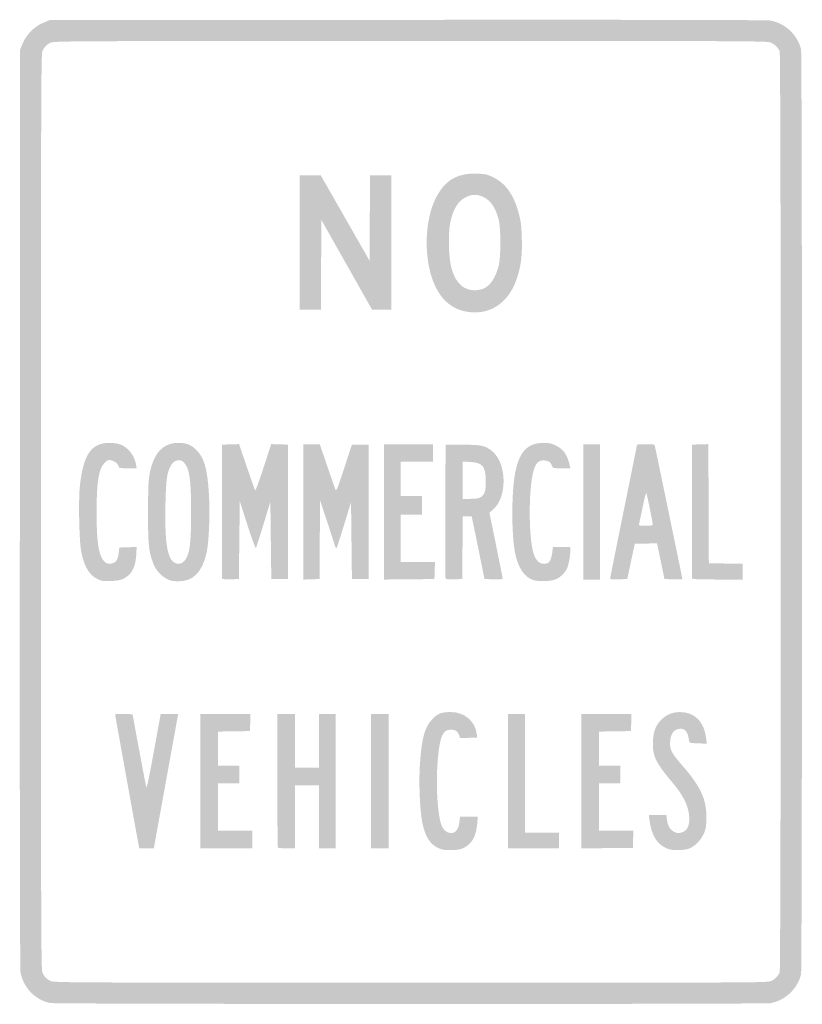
# Model space of a CAD drawing. Header units: inches. Extents: x -11.9 to 11.9, y -15 to 15.
import ezdxf

# ---------------------------------------------------------------- set-up
doc = ezdxf.new("R2010")
doc.units = ezdxf.units.IN
doc.header["$MEASUREMENT"] = 0

msp = doc.modelspace()

# ---------------------------------------------------------------- hatches: boundary and pattern name
h = msp.add_hatch(color=7)
edge = h.paths.add_edge_path()
edge.add_spline(control_points=[(-10.989, -14.969), (-11.438, -14.881), (-11.807, -14.5), (-11.893, -14.036), (-11.912, -13.936), (-11.919, -9.121), (-11.914, 0.099)], knot_values=[0, 0, 0, 0, 1, 1, 1, 2, 2, 2, 2], degree=3, periodic=0)
edge.add_line((-11.914, 0.099), (-11.907, 14.082))
edge.add_line((-11.907, 14.082), (-11.841, 14.244))
edge.add_spline(control_points=[(-11.841, 14.244), (-11.716, 14.555), (-11.476, 14.795), (-11.162, 14.921)], knot_values=[0, 0, 0, 0, 1, 1, 1, 1], degree=3, periodic=0)
edge.add_line((-11.162, 14.921), (-11.003, 14.986))
edge.add_line((-11.003, 14.986), (-0.099, 14.993))
edge.add_spline(control_points=[(-0.099, 14.993), (7.136, 14.998), (10.857, 14.991), (10.96, 14.972), (11.413, 14.889), (11.79, 14.532), (11.892, 14.09), (11.93, 13.923), (11.93, -13.923), (11.892, -14.09), (11.79, -14.531), (11.414, -14.887), (10.964, -14.972), (10.771, -15.008), (-10.804, -15.005), (-10.989, -14.969)], knot_values=[0, 0, 0, 0, 1, 1, 1, 2, 2, 2, 3, 3, 3, 4, 4, 4, 5, 5, 5, 5], degree=3, periodic=0)
edge = h.paths.add_edge_path(flags=0)
edge.add_spline(control_points=[(10.983, -14.297), (11.109, -14.232), (11.2, -14.138), (11.241, -14.031), (11.284, -13.918), (11.284, 13.918), (11.241, 14.031), (11.2, 14.138), (11.109, 14.232), (10.983, 14.297), (10.88, 14.349), (10.638, 14.35), (0.008, 14.35), (-10.479, 14.349), (-10.866, 14.347), (-10.975, 14.297), (-11.109, 14.235), (-11.169, 14.172), (-11.228, 14.032), (-11.267, 13.939), (-11.271, 12.47), (-11.271, 0), (-11.271, -12.47), (-11.267, -13.939), (-11.228, -14.032), (-11.169, -14.172), (-11.109, -14.235), (-10.975, -14.297), (-10.866, -14.347), (-10.479, -14.349), (0.008, -14.35), (10.638, -14.35), (10.88, -14.349), (10.983, -14.297)], knot_values=[0, 0, 0, 0, 1, 1, 1, 2, 2, 2, 3, 3, 3, 4, 4, 4, 5, 5, 5, 6, 6, 6, 7, 7, 7, 8, 8, 8, 9, 9, 9, 10, 10, 10, 11, 11, 11, 11], degree=3, periodic=0)
for points in [[(-3.39, 8.206), (-3.39, 10.254), (-3.067, 10.254), (-2.744, 10.254), (-2.001, 8.953), (-1.257, 7.652), (-1.25, 8.953), (-1.242, 10.254), (-0.918, 10.254), (-0.593, 10.254), (-0.593, 8.206), (-0.593, 6.158), (-0.886, 6.158), (-1.179, 6.158), (-1.953, 7.528), (-2.726, 8.897), (-2.733, 7.528), (-2.741, 6.158), (-3.065, 6.158), (-3.39, 6.158), (-3.39, 8.206)], [(-0.819, 0), (-0.819, 2.062), (-0.071, 2.062), (0.678, 2.062), (0.678, 1.794), (0.678, 1.525), (0.184, 1.525), (-0.311, 1.525), (-0.311, 1.003), (-0.311, 0.48), (0.014, 0.48), (0.339, 0.48), (0.339, 0.198), (0.339, -0.085), (0.014, -0.085), (-0.311, -0.085), (-0.311, -0.805), (-0.311, -1.525), (0.213, -1.525), (0.737, -1.525), (0.728, -1.787), (0.72, -2.048), (-0.049, -2.056), (-0.819, -2.063), (-0.819, 0)], [(5.254, 0), (5.254, 2.062), (5.508, 2.062), (5.763, 2.062), (5.763, 0), (5.763, -2.062), (5.508, -2.062), (5.254, -2.062), (5.254, 0)], [(-6.412, -8.206), (-6.412, -6.158), (-5.649, -6.158), (-4.885, -6.158), (-4.893, -6.419), (-4.901, -6.681), (-5.388, -6.689), (-5.876, -6.696), (-5.876, -7.218), (-5.876, -7.74), (-5.551, -7.74), (-5.226, -7.74), (-5.226, -8.008), (-5.226, -8.277), (-5.551, -8.277), (-5.876, -8.277), (-5.876, -8.997), (-5.876, -9.718), (-5.353, -9.718), (-4.831, -9.718), (-4.831, -9.986), (-4.831, -10.254), (-5.621, -10.254), (-6.412, -10.254), (-6.412, -8.206)], [(-1.215, -8.206), (-1.215, -6.158), (-0.946, -6.158), (-0.678, -6.158), (-0.678, -8.206), (-0.678, -10.254), (-0.946, -10.254), (-1.215, -10.254), (-1.215, -8.206)], [(2.966, -8.206), (2.966, -6.158), (3.22, -6.158), (3.475, -6.158), (3.475, -7.966), (3.475, -9.774), (3.997, -9.774), (4.52, -9.774), (4.52, -10.014), (4.52, -10.254), (3.743, -10.254), (2.966, -10.254), (2.966, -8.206)], [(5.198, -8.207), (5.198, -6.158), (5.962, -6.158), (6.725, -6.158), (6.717, -6.419), (6.709, -6.681), (6.222, -6.689), (5.734, -6.696), (5.734, -7.218), (5.734, -7.74), (6.059, -7.74), (6.384, -7.74), (6.384, -8.008), (6.384, -8.277), (6.059, -8.277), (5.734, -8.277), (5.734, -8.997), (5.734, -9.718), (6.258, -9.718), (6.782, -9.718), (6.774, -9.979), (6.766, -10.24), (5.982, -10.248), (5.198, -10.255), (5.198, -8.207)]]:
    msp.add_hatch(color=7).paths.add_polyline_path(points)
h = msp.add_hatch(color=7)
edge = h.paths.add_edge_path()
edge.add_spline(control_points=[(1.638, 6.112), (1.146, 6.219), (0.794, 6.603), (0.612, 7.233), (0.399, 7.967), (0.455, 8.927), (0.746, 9.53), (1.018, 10.095), (1.409, 10.331), (2.027, 10.306), (2.284, 10.296), (2.327, 10.286), (2.523, 10.189), (2.899, 10.003), (3.146, 9.648), (3.295, 9.078), (3.354, 8.851), (3.371, 8.713), (3.382, 8.333), (3.398, 7.814), (3.359, 7.497), (3.233, 7.115), (2.976, 6.338), (2.366, 5.954), (1.638, 6.112)], knot_values=[0, 0, 0, 0, 1, 1, 1, 2, 2, 2, 3, 3, 3, 4, 4, 4, 5, 5, 5, 6, 6, 6, 7, 7, 7, 8, 8, 8, 8], degree=3, periodic=0)
edge = h.paths.add_edge_path(flags=0)
edge.add_spline(control_points=[(2.218, 6.804), (2.424, 6.898), (2.577, 7.125), (2.675, 7.486), (2.748, 7.752), (2.747, 8.663), (2.674, 8.925), (2.574, 9.279), (2.436, 9.483), (2.224, 9.589), (2.033, 9.684), (1.865, 9.684), (1.671, 9.587), (1.432, 9.468), (1.276, 9.203), (1.196, 8.78), (1.13, 8.433), (1.156, 7.688), (1.243, 7.415), (1.321, 7.168), (1.362, 7.09), (1.476, 6.959), (1.596, 6.822), (1.756, 6.753), (1.949, 6.753), (2.039, 6.753), (2.152, 6.774), (2.218, 6.804)], knot_values=[0, 0, 0, 0, 1, 1, 1, 2, 2, 2, 3, 3, 3, 4, 4, 4, 5, 5, 5, 6, 6, 6, 7, 7, 7, 8, 8, 8, 9, 9, 9, 9], degree=3, periodic=0)
h = msp.add_hatch(color=7)
edge = h.paths.add_edge_path()
edge.add_spline(control_points=[(-9.435, -2.094), (-9.769, -1.985), (-9.945, -1.726), (-10.046, -1.199), (-10.105, -0.888), (-10.131, 0.347), (-10.087, 0.768), (-9.987, 1.729), (-9.744, 2.094), (-9.2, 2.102), (-9.104, 2.103), (-8.966, 2.087), (-8.892, 2.066), (-8.641, 1.993), (-8.418, 1.726), (-8.373, 1.443)], knot_values=[0, 0, 0, 0, 1, 1, 1, 2, 2, 2, 3, 3, 3, 4, 4, 4, 5, 5, 5, 5], degree=3, periodic=0)
edge.add_line((-8.373, 1.443), (-8.354, 1.328))
edge.add_line((-8.354, 1.328), (-8.626, 1.328))
edge.add_spline(control_points=[(-8.626, 1.328), (-8.845, 1.328), (-8.898, 1.336), (-8.898, 1.368), (-8.898, 1.446), (-9.023, 1.555), (-9.131, 1.572), (-9.224, 1.587), (-9.247, 1.578), (-9.333, 1.492), (-9.513, 1.312), (-9.576, 0.924), (-9.576, -0.014), (-9.576, -0.922), (-9.512, -1.34), (-9.349, -1.503), (-9.28, -1.572), (-9.248, -1.584), (-9.149, -1.577), (-8.995, -1.565), (-8.926, -1.475), (-8.902, -1.253)], knot_values=[0, 0, 0, 0, 1, 1, 1, 2, 2, 2, 3, 3, 3, 4, 4, 4, 5, 5, 5, 6, 6, 6, 7, 7, 7, 7], degree=3, periodic=0)
edge.add_line((-8.902, -1.253), (-8.884, -1.088))
edge.add_line((-8.884, -1.088), (-8.619, -1.079))
edge.add_line((-8.619, -1.079), (-8.354, -1.071))
edge.add_line((-8.354, -1.071), (-8.368, -1.321))
edge.add_spline(control_points=[(-8.368, -1.321), (-8.39, -1.701), (-8.514, -1.923), (-8.776, -2.049), (-8.895, -2.106), (-9.311, -2.134), (-9.435, -2.094)], knot_values=[0, 0, 0, 0, 1, 1, 1, 2, 2, 2, 2], degree=3, periodic=0)
h = msp.add_hatch(color=7)
edge = h.paths.add_edge_path()
edge.add_spline(control_points=[(-7.317, -2.092), (-7.545, -2.023), (-7.759, -1.813), (-7.851, -1.568), (-7.99, -1.196), (-8.009, -1.007), (-8.007, 0), (-8.006, 1.008), (-7.989, 1.171), (-7.853, 1.533), (-7.714, 1.904), (-7.448, 2.103), (-7.093, 2.101), (-6.849, 2.101), (-6.713, 2.052), (-6.561, 1.911), (-6.298, 1.669), (-6.199, 1.335), (-6.152, 0.533), (-6.116, -0.093), (-6.152, -0.949), (-6.229, -1.271), (-6.366, -1.851), (-6.643, -2.123), (-7.088, -2.116), (-7.175, -2.115), (-7.278, -2.104), (-7.317, -2.092)], knot_values=[0, 0, 0, 0, 1, 1, 1, 2, 2, 2, 3, 3, 3, 4, 4, 4, 5, 5, 5, 6, 6, 6, 7, 7, 7, 8, 8, 8, 9, 9, 9, 9], degree=3, periodic=0)
edge = h.paths.add_edge_path(flags=0)
edge.add_spline(control_points=[(-6.912, -1.509), (-6.743, -1.34), (-6.695, -1.011), (-6.695, -0.023), (-6.695, 0.981), (-6.742, 1.315), (-6.91, 1.501), (-7.023, 1.626), (-7.216, 1.585), (-7.311, 1.415), (-7.43, 1.204), (-7.461, 0.987), (-7.477, 0.24), (-7.501, -0.811), (-7.437, -1.325), (-7.26, -1.502), (-7.153, -1.608), (-7.014, -1.611), (-6.912, -1.509)], knot_values=[0, 0, 0, 0, 1, 1, 1, 2, 2, 2, 3, 3, 3, 4, 4, 4, 5, 5, 5, 6, 6, 6, 6], degree=3, periodic=0)
h = msp.add_hatch(color=7)
edge = h.paths.add_edge_path()
edge.add_spline(control_points=[(3.727, -2.077), (3.465, -1.993), (3.267, -1.699), (3.179, -1.264), (3.065, -0.701), (3.065, 0.584), (3.179, 1.185), (3.303, 1.836), (3.551, 2.101), (4.04, 2.101), (4.22, 2.101), (4.285, 2.087), (4.416, 2.023), (4.656, 1.906), (4.768, 1.744), (4.843, 1.405)], knot_values=[0, 0, 0, 0, 1, 1, 1, 2, 2, 2, 3, 3, 3, 4, 4, 4, 5, 5, 5, 5], degree=3, periodic=0)
edge.add_line((4.843, 1.405), (4.86, 1.328))
edge.add_line((4.86, 1.328), (4.591, 1.328))
edge.add_spline(control_points=[(4.591, 1.328), (4.331, 1.328), (4.323, 1.33), (4.306, 1.396), (4.278, 1.507), (4.189, 1.568), (4.054, 1.568), (3.901, 1.568), (3.832, 1.508), (3.76, 1.314), (3.6, 0.888), (3.575, -0.565), (3.717, -1.187), (3.788, -1.501), (3.958, -1.644), (4.165, -1.564), (4.234, -1.538), (4.29, -1.409), (4.311, -1.231)], knot_values=[0, 0, 0, 0, 1, 1, 1, 2, 2, 2, 3, 3, 3, 4, 4, 4, 5, 5, 5, 6, 6, 6, 6], degree=3, periodic=0)
edge.add_line((4.311, -1.231), (4.33, -1.073))
edge.add_line((4.33, -1.073), (4.594, -1.073))
edge.add_line((4.594, -1.073), (4.859, -1.073))
edge.add_line((4.859, -1.073), (4.859, -1.195))
edge.add_spline(control_points=[(4.859, -1.195), (4.859, -1.361), (4.806, -1.633), (4.754, -1.737), (4.692, -1.861), (4.578, -1.974), (4.449, -2.042), (4.302, -2.118), (3.915, -2.137), (3.727, -2.077)], knot_values=[0, 0, 0, 0, 1, 1, 1, 2, 2, 2, 3, 3, 3, 3], degree=3, periodic=0)
h = msp.add_hatch(color=7)
edge = h.paths.add_edge_path()
edge.add_spline(control_points=[(-5.749, -2.028), (-5.757, -2.008), (-5.76, -1.083), (-5.756, 0.028)], knot_values=[0, 0, 0, 0, 1, 1, 1, 1], degree=3, periodic=0)
edge.add_line((-5.756, 0.028), (-5.749, 2.048))
edge.add_line((-5.749, 2.048), (-5.492, 2.056))
edge.add_line((-5.492, 2.056), (-5.234, 2.064))
edge.add_line((-5.234, 2.064), (-5, 1.378))
edge.add_spline(control_points=[(-5, 1.378), (-4.871, 1.001), (-4.757, 0.675), (-4.746, 0.653), (-4.734, 0.631), (-4.629, 0.913), (-4.49, 1.339)], knot_values=[0, 0, 0, 0, 1, 1, 1, 2, 2, 2, 2], degree=3, periodic=0)
edge.add_line((-4.49, 1.339), (-4.255, 2.064))
edge.add_line((-4.255, 2.064), (-3.999, 2.056))
edge.add_line((-3.999, 2.056), (-3.743, 2.048))
edge.add_line((-3.743, 2.048), (-3.743, 0))
edge.add_line((-3.743, 0), (-3.743, -2.048))
edge.add_line((-3.743, -2.048), (-3.997, -2.048))
edge.add_line((-3.997, -2.048), (-4.251, -2.048))
edge.add_line((-4.251, -2.048), (-4.266, -0.868))
edge.add_line((-4.266, -0.868), (-4.28, 0.312))
edge.add_line((-4.28, 0.312), (-4.488, -0.374))
edge.add_spline(control_points=[(-4.488, -0.374), (-4.603, -0.751), (-4.707, -1.078), (-4.718, -1.1), (-4.732, -1.125), (-4.828, -0.865), (-4.976, -0.409)], knot_values=[0, 0, 0, 0, 1, 1, 1, 2, 2, 2, 2], degree=3, periodic=0)
edge.add_line((-4.976, -0.409), (-5.212, 0.322))
edge.add_line((-5.212, 0.322), (-5.226, -0.863))
edge.add_line((-5.226, -0.863), (-5.24, -2.048))
edge.add_line((-5.24, -2.048), (-5.488, -2.056))
edge.add_spline(control_points=[(-5.488, -2.056), (-5.67, -2.062), (-5.739, -2.055), (-5.749, -2.028)], knot_values=[0, 0, 0, 0, 1, 1, 1, 1], degree=3, periodic=0)
h = msp.add_hatch(color=7)
edge = h.paths.add_edge_path()
edge.add_line((-3.277, -0.001), (-3.277, 2.062))
edge.add_line((-3.277, 2.062), (-3.026, 2.062))
edge.add_line((-3.026, 2.062), (-2.775, 2.062))
edge.add_line((-2.775, 2.062), (-2.555, 1.419))
edge.add_spline(control_points=[(-2.555, 1.419), (-2.435, 1.066), (-2.321, 0.739), (-2.302, 0.692), (-2.27, 0.612), (-2.256, 0.644), (-2.031, 1.328)], knot_values=[0, 0, 0, 0, 1, 1, 1, 2, 2, 2, 2], degree=3, periodic=0)
edge.add_line((-2.031, 1.328), (-1.794, 2.048))
edge.add_line((-1.794, 2.048), (-1.54, 2.048))
edge.add_line((-1.54, 2.048), (-1.285, 2.048))
edge.add_line((-1.285, 2.048), (-1.285, 0))
edge.add_line((-1.285, 0), (-1.285, -2.048))
edge.add_line((-1.285, -2.048), (-1.54, -2.048))
edge.add_line((-1.54, -2.048), (-1.794, -2.048))
edge.add_line((-1.794, -2.048), (-1.808, -0.877))
edge.add_line((-1.808, -0.877), (-1.822, 0.294))
edge.add_line((-1.822, 0.294), (-2.03, -0.383))
edge.add_spline(control_points=[(-2.03, -0.383), (-2.145, -0.755), (-2.248, -1.078), (-2.26, -1.1), (-2.275, -1.128), (-2.302, -1.077), (-2.342, -0.945), (-2.374, -0.837), (-2.483, -0.501), (-2.583, -0.198)], knot_values=[0, 0, 0, 0, 1, 1, 1, 2, 2, 2, 3, 3, 3, 3], degree=3, periodic=0)
edge.add_line((-2.583, -0.198), (-2.766, 0.353))
edge.add_line((-2.766, 0.353), (-2.774, -0.847))
edge.add_line((-2.774, -0.847), (-2.782, -2.048))
edge.add_line((-2.782, -2.048), (-3.03, -2.056))
edge.add_line((-3.03, -2.056), (-3.277, -2.064))
edge.add_line((-3.277, -2.064), (-3.277, -0.001))
h = msp.add_hatch(color=7)
edge = h.paths.add_edge_path()
edge.add_spline(control_points=[(1.059, -2.028), (1.051, -2.008), (1.048, -1.083), (1.052, 0.028)], knot_values=[0, 0, 0, 0, 1, 1, 1, 1], degree=3, periodic=0)
edge.add_line((1.052, 0.028), (1.059, 2.048))
edge.add_line((1.059, 2.048), (1.568, 2.047))
edge.add_spline(control_points=[(1.568, 2.047), (2.157, 2.046), (2.289, 2.016), (2.496, 1.834), (2.937, 1.446), (2.938, 0.425), (2.497, 0.061)], knot_values=[0, 0, 0, 0, 1, 1, 1, 2, 2, 2, 2], degree=3, periodic=0)
edge.add_line((2.497, 0.061), (2.395, -0.023))
edge.add_line((2.395, -0.023), (2.596, -1.007))
edge.add_spline(control_points=[(2.596, -1.007), (2.707, -1.549), (2.797, -2.008), (2.797, -2.028), (2.797, -2.056), (2.731, -2.062), (2.522, -2.056)], knot_values=[0, 0, 0, 0, 1, 1, 1, 2, 2, 2, 2], degree=3, periodic=0)
edge.add_line((2.522, -2.056), (2.247, -2.048))
edge.add_line((2.247, -2.048), (2.14, -1.525))
edge.add_spline(control_points=[(2.14, -1.525), (2.082, -1.238), (1.994, -0.809), (1.945, -0.572)], knot_values=[0, 0, 0, 0, 1, 1, 1, 1], degree=3, periodic=0)
edge.add_line((1.945, -0.572), (1.856, -0.141))
edge.add_line((1.856, -0.141), (1.719, -0.141))
edge.add_line((1.719, -0.141), (1.583, -0.141))
edge.add_line((1.583, -0.141), (1.575, -1.095))
edge.add_line((1.575, -1.095), (1.568, -2.048))
edge.add_line((1.568, -2.048), (1.32, -2.056))
edge.add_spline(control_points=[(1.32, -2.056), (1.138, -2.062), (1.069, -2.055), (1.059, -2.028)], knot_values=[0, 0, 0, 0, 1, 1, 1, 1], degree=3, periodic=0)
edge = h.paths.add_edge_path(flags=0)
edge.add_spline(control_points=[(2.138, 0.451), (2.258, 0.524), (2.297, 0.674), (2.283, 1.006), (2.266, 1.402), (2.176, 1.498), (1.806, 1.52)], knot_values=[0, 0, 0, 0, 1, 1, 1, 2, 2, 2, 2], degree=3, periodic=0)
edge.add_line((1.806, 1.52), (1.582, 1.533))
edge.add_line((1.582, 1.533), (1.582, 0.964))
edge.add_line((1.582, 0.964), (1.582, 0.395))
edge.add_line((1.582, 0.395), (1.815, 0.396))
edge.add_spline(control_points=[(1.815, 0.396), (1.996, 0.396), (2.068, 0.408), (2.138, 0.451)], knot_values=[0, 0, 0, 0, 1, 1, 1, 1], degree=3, periodic=0)
h = msp.add_hatch(color=7)
edge = h.paths.add_edge_path()
edge.add_spline(control_points=[(6.073, -2.034), (6.073, -2.017), (6.258, -1.098), (6.483, 0.01), (6.708, 1.117), (6.893, 2.032), (6.893, 2.043), (6.893, 2.053), (7.012, 2.062), (7.158, 2.062), (7.41, 2.062), (7.424, 2.059), (7.439, 1.999), (7.459, 1.918), (8.277, -2.035), (8.277, -2.052), (8.277, -2.059), (8.154, -2.061), (8.003, -2.056)], knot_values=[0, 0, 0, 0, 1, 1, 1, 2, 2, 2, 3, 3, 3, 4, 4, 4, 5, 5, 5, 6, 6, 6, 6], degree=3, periodic=0)
edge.add_line((8.003, -2.056), (7.73, -2.048))
edge.add_line((7.73, -2.048), (7.617, -1.503))
edge.add_line((7.617, -1.503), (7.505, -0.959))
edge.add_line((7.505, -0.959), (7.165, -0.967))
edge.add_line((7.165, -0.967), (6.825, -0.975))
edge.add_line((6.825, -0.975), (6.71, -1.511))
edge.add_line((6.71, -1.511), (6.596, -2.048))
edge.add_line((6.596, -2.048), (6.334, -2.056))
edge.add_spline(control_points=[(6.334, -2.056), (6.162, -2.062), (6.073, -2.054), (6.073, -2.034)], knot_values=[0, 0, 0, 0, 1, 1, 1, 1], degree=3, periodic=0)
edge = h.paths.add_edge_path(flags=0)
edge.add_spline(control_points=[(7.373, -0.388), (7.373, -0.319), (7.195, 0.551), (7.176, 0.573), (7.166, 0.585), (7.116, 0.394), (7.065, 0.149), (7.015, -0.096), (6.966, -0.325), (6.958, -0.36), (6.943, -0.422), (6.949, -0.424), (7.158, -0.424), (7.311, -0.424), (7.373, -0.414), (7.373, -0.388)], knot_values=[0, 0, 0, 0, 1, 1, 1, 2, 2, 2, 3, 3, 3, 4, 4, 4, 5, 5, 5, 5], degree=3, periodic=0)
h = msp.add_hatch(color=7)
edge = h.paths.add_edge_path()
edge.add_spline(control_points=[(8.572, -2.027), (8.565, -2.007), (8.562, -1.083), (8.566, 0.028)], knot_values=[0, 0, 0, 0, 1, 1, 1, 1], degree=3, periodic=0)
edge.add_line((8.566, 0.028), (8.573, 2.048))
edge.add_line((8.573, 2.048), (8.82, 2.056))
edge.add_line((8.82, 2.056), (9.067, 2.064))
edge.add_line((9.067, 2.064), (9.075, 0.248))
edge.add_line((9.075, 0.248), (9.082, -1.568))
edge.add_line((9.082, -1.568), (9.597, -1.575))
edge.add_line((9.597, -1.575), (10.113, -1.583))
edge.add_line((10.113, -1.583), (10.113, -1.823))
edge.add_line((10.113, -1.823), (10.113, -2.062))
edge.add_line((10.113, -2.062), (9.349, -2.062))
edge.add_spline(control_points=[(9.349, -2.062), (8.765, -2.062), (8.583, -2.054), (8.572, -2.027)], knot_values=[0, 0, 0, 0, 1, 1, 1, 1], degree=3, periodic=0)
h = msp.add_hatch(color=7)
edge = h.paths.add_edge_path()
edge.add_spline(control_points=[(-8.303, -10.106), (-8.338, -9.933), (-9.011, -6.193), (-9.011, -6.172), (-9.011, -6.164), (-8.891, -6.158), (-8.743, -6.158), (-8.595, -6.158), (-8.475, -6.169), (-8.475, -6.182), (-8.475, -6.215), (-8.084, -8.303), (-8.062, -8.39), (-8.05, -8.436), (-7.992, -8.18), (-7.893, -7.641), (-7.81, -7.191), (-7.716, -6.673), (-7.682, -6.49)], knot_values=[0, 0, 0, 0, 1, 1, 1, 2, 2, 2, 3, 3, 3, 4, 4, 4, 5, 5, 5, 6, 6, 6, 6], degree=3, periodic=0)
edge.add_line((-7.682, -6.49), (-7.621, -6.158))
edge.add_line((-7.621, -6.158), (-7.354, -6.158))
edge.add_line((-7.354, -6.158), (-7.086, -6.158))
edge.add_line((-7.086, -6.158), (-7.102, -6.236))
edge.add_spline(control_points=[(-7.102, -6.236), (-7.114, -6.293), (-7.672, -9.372), (-7.815, -10.162)], knot_values=[0, 0, 0, 0, 1, 1, 1, 1], degree=3, periodic=0)
edge.add_line((-7.815, -10.162), (-7.831, -10.254))
edge.add_line((-7.831, -10.254), (-8.052, -10.254))
edge.add_line((-8.052, -10.254), (-8.273, -10.254))
edge.add_line((-8.273, -10.254), (-8.303, -10.106))
h = msp.add_hatch(color=7)
edge = h.paths.add_edge_path()
edge.add_spline(control_points=[(-4.049, -10.235), (-4.059, -10.225), (-4.068, -9.303), (-4.068, -8.187)], knot_values=[0, 0, 0, 0, 1, 1, 1, 1], degree=3, periodic=0)
edge.add_line((-4.068, -8.187), (-4.068, -6.158))
edge.add_line((-4.068, -6.158), (-3.799, -6.158))
edge.add_line((-3.799, -6.158), (-3.531, -6.158))
edge.add_line((-3.531, -6.158), (-3.531, -6.977))
edge.add_line((-3.531, -6.977), (-3.531, -7.797))
edge.add_line((-3.531, -7.797), (-3.164, -7.797))
edge.add_line((-3.164, -7.797), (-2.797, -7.797))
edge.add_line((-2.797, -7.797), (-2.797, -6.977))
edge.add_line((-2.797, -6.977), (-2.797, -6.158))
edge.add_line((-2.797, -6.158), (-2.542, -6.158))
edge.add_line((-2.542, -6.158), (-2.288, -6.158))
edge.add_line((-2.288, -6.158), (-2.288, -8.206))
edge.add_line((-2.288, -8.206), (-2.288, -10.254))
edge.add_line((-2.288, -10.254), (-2.542, -10.254))
edge.add_line((-2.542, -10.254), (-2.797, -10.254))
edge.add_line((-2.797, -10.254), (-2.797, -9.294))
edge.add_line((-2.797, -9.294), (-2.797, -8.333))
edge.add_line((-2.797, -8.333), (-3.164, -8.333))
edge.add_line((-3.164, -8.333), (-3.531, -8.333))
edge.add_line((-3.531, -8.333), (-3.531, -9.294))
edge.add_line((-3.531, -9.294), (-3.531, -10.254))
edge.add_line((-3.531, -10.254), (-3.781, -10.254))
edge.add_spline(control_points=[(-3.781, -10.254), (-3.918, -10.254), (-4.039, -10.246), (-4.049, -10.235)], knot_values=[0, 0, 0, 0, 1, 1, 1, 1], degree=3, periodic=0)
h = msp.add_hatch(color=7)
edge = h.paths.add_edge_path()
edge.add_spline(control_points=[(0.832, -10.244), (0.589, -10.131), (0.439, -9.895), (0.355, -9.492), (0.276, -9.113), (0.24, -8.28), (0.277, -7.702), (0.33, -6.89), (0.423, -6.556), (0.663, -6.31), (0.827, -6.141), (0.934, -6.102), (1.229, -6.102), (1.639, -6.102), (1.973, -6.393), (2.01, -6.78)], knot_values=[0, 0, 0, 0, 1, 1, 1, 2, 2, 2, 3, 3, 3, 4, 4, 4, 5, 5, 5, 5], degree=3, periodic=0)
edge.add_line((2.01, -6.78), (2.02, -6.879))
edge.add_line((2.02, -6.879), (1.762, -6.887))
edge.add_line((1.762, -6.887), (1.503, -6.895))
edge.add_line((1.503, -6.895), (1.472, -6.805))
edge.add_spline(control_points=[(1.472, -6.805), (1.431, -6.686), (1.365, -6.64), (1.234, -6.639), (1.089, -6.638), (1.028, -6.676), (0.961, -6.807), (0.826, -7.072), (0.756, -8.049), (0.816, -8.828), (0.865, -9.455), (0.94, -9.688), (1.118, -9.763), (1.316, -9.845), (1.447, -9.732), (1.482, -9.446)], knot_values=[0, 0, 0, 0, 1, 1, 1, 2, 2, 2, 3, 3, 3, 4, 4, 4, 5, 5, 5, 5], degree=3, periodic=0)
edge.add_line((1.482, -9.446), (1.501, -9.294))
edge.add_line((1.501, -9.294), (1.771, -9.294))
edge.add_line((1.771, -9.294), (2.042, -9.294))
edge.add_line((2.042, -9.294), (2.022, -9.508))
edge.add_spline(control_points=[(2.022, -9.508), (1.995, -9.811), (1.916, -10.003), (1.766, -10.135), (1.612, -10.271), (1.482, -10.311), (1.197, -10.31), (1.023, -10.31), (0.943, -10.296), (0.832, -10.244)], knot_values=[0, 0, 0, 0, 1, 1, 1, 2, 2, 2, 3, 3, 3, 3], degree=3, periodic=0)
h = msp.add_hatch(color=7)
edge = h.paths.add_edge_path()
edge.add_spline(control_points=[(7.838, -10.273), (7.511, -10.147), (7.332, -9.87), (7.273, -9.396)], knot_values=[0, 0, 0, 0, 1, 1, 1, 1], degree=3, periodic=0)
edge.add_line((7.273, -9.396), (7.253, -9.237))
edge.add_line((7.253, -9.237), (7.521, -9.237))
edge.add_line((7.521, -9.237), (7.789, -9.237))
edge.add_line((7.789, -9.237), (7.806, -9.381))
edge.add_spline(control_points=[(7.806, -9.381), (7.828, -9.569), (7.901, -9.691), (8.029, -9.754), (8.115, -9.797), (8.151, -9.8), (8.247, -9.774), (8.443, -9.722), (8.519, -9.528), (8.473, -9.195), (8.433, -8.9), (8.276, -8.609), (7.949, -8.22), (7.457, -7.636), (7.358, -7.426), (7.378, -7), (7.393, -6.694), (7.459, -6.516), (7.621, -6.345), (7.779, -6.181), (7.968, -6.102), (8.206, -6.102), (8.652, -6.102), (8.941, -6.395), (9.001, -6.908)], knot_values=[0, 0, 0, 0, 1, 1, 1, 2, 2, 2, 3, 3, 3, 4, 4, 4, 5, 5, 5, 6, 6, 6, 7, 7, 7, 8, 8, 8, 8], degree=3, periodic=0)
edge.add_line((9.001, -6.908), (9.019, -7.064))
edge.add_line((9.019, -7.064), (8.754, -7.056))
edge.add_spline(control_points=[(8.754, -7.056), (8.544, -7.05), (8.488, -7.039), (8.484, -7.006), (8.446, -6.716), (8.374, -6.61), (8.214, -6.61), (8.019, -6.61), (7.903, -6.773), (7.901, -7.049), (7.899, -7.267), (7.952, -7.361), (8.305, -7.767), (8.855, -8.399), (9.029, -8.803), (9.005, -9.393), (8.996, -9.634), (8.982, -9.699), (8.913, -9.839), (8.821, -10.024), (8.666, -10.178), (8.493, -10.256), (8.357, -10.318), (7.979, -10.328), (7.838, -10.273)], knot_values=[0, 0, 0, 0, 1, 1, 1, 2, 2, 2, 3, 3, 3, 4, 4, 4, 5, 5, 5, 6, 6, 6, 7, 7, 7, 8, 8, 8, 8], degree=3, periodic=0)

doc.saveas('drawing.dxf')
